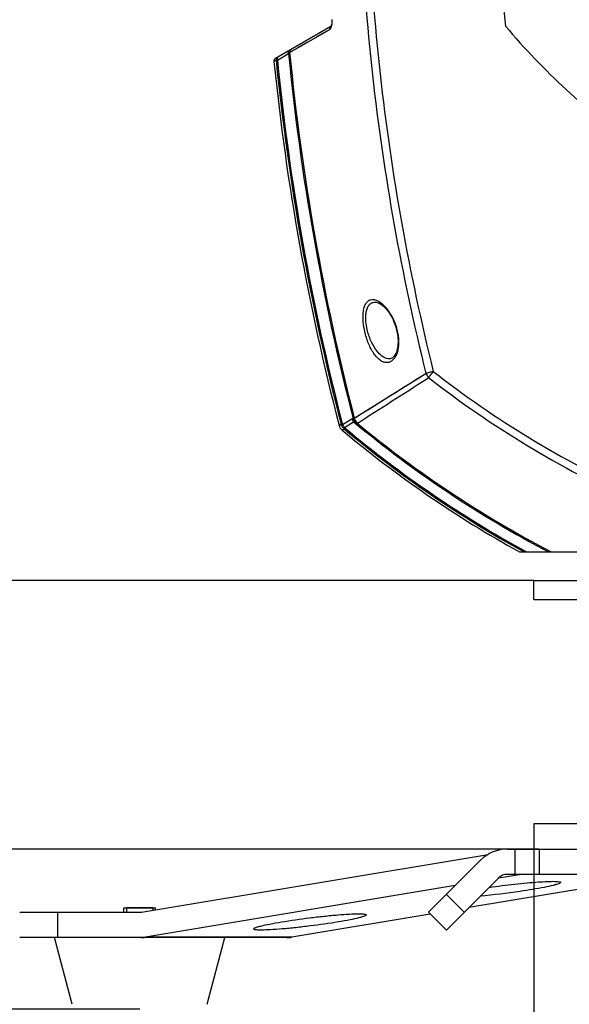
# Model space of a CAD drawing. Header units: millimetres. Extents: x 0 to 420, y 0 to 297.
# Tile 27 of 100: x 63 to 81, y 147 to 178. Entities that reach past the tile are written whole.
import ezdxf

# ---------------------------------------------------------------- set-up
doc = ezdxf.new("R2010")
doc.units = ezdxf.units.MM
doc.header["$LTSCALE"] = 23.1
doc.layers.get('0').update_dxf_attribs({"linetype": 'CONTINUOUS'})
for name, color, linetype in [('02___PRT_ALL_AXES', 7, 'CONTINUOUS'), ('06___PRT_ALL_SURFS', 7, 'CONTINUOUS'), ('AXES', 7, 'CONTINUOUS'), ('DIM_PILOTEES', 7, 'CONTINUOUS')]:
    doc.layers.add(name, color=color, linetype=linetype)
doc.styles.get("Standard").update_dxf_attribs({"font": 'txt', "width": 0.7})
doc.styles.add('TEXTSTYLE_4', font='txt')
doc.dimstyles.new('DIMSTYLE_1', dxfattribs={"dimtxt": 2.5, "dimasz": 3.5, "dimexe": 2, "dimexo": 0, "dimtad": 1, "dimlfac": 5, "dimdsep": 46, "dimtxsty": 'Standard', "dimblk": '_FILLED', "dimblk1": '_FILLED', "dimblk2": '_FILLED', "dimcen": 0, "dimazin": 2, "dimtp": 0.2, "dimtm": 0.2, "dimtfac": 1, "dimtofl": 0, "dimtmove": 0, "dimatfit": 3, "dimldrblk": '_FILLED', "dimfxl": 0, "dimtolj": 1, "dimarcsym": 0})
doc.dimstyles.new('DIMSTYLE_2', dxfattribs={"dimtxt": 2.5, "dimasz": 3.5, "dimexe": 2, "dimexo": 0, "dimtad": 1, "dimlfac": 5, "dimdsep": 46, "dimtxsty": 'Standard', "dimblk": '_FILLED', "dimblk1": '_FILLED', "dimblk2": '_FILLED', "dimcen": 0, "dimazin": 2, "dimtp": 0.3, "dimtm": 0.3, "dimtfac": 1, "dimtofl": 0, "dimtmove": 0, "dimatfit": 3, "dimldrblk": '_FILLED', "dimfxl": 0, "dimtolj": 1, "dimarcsym": 0})
doc.dimstyles.new('DIMSTYLE_3', dxfattribs={"dimtxt": 2.5, "dimasz": 3.5, "dimexe": 2, "dimexo": 0, "dimtad": 1, "dimdec": 0, "dimlfac": 5, "dimdsep": 46, "dimtxsty": 'Standard', "dimblk": '_FILLED', "dimblk1": '_FILLED', "dimblk2": '_FILLED', "dimcen": 0, "dimazin": 2, "dimtp": 0.5, "dimtm": 0.5, "dimtfac": 1, "dimtdec": 0, "dimtofl": 0, "dimtmove": 0, "dimatfit": 3, "dimldrblk": '_FILLED', "dimfxl": 0, "dimtolj": 1, "dimarcsym": 0})
doc.dimstyles.new('DIMSTYLE_5', dxfattribs={"dimtxt": 2.5, "dimasz": 3.5, "dimexe": 2, "dimexo": 0, "dimtad": 1, "dimlfac": 5, "dimdsep": 46, "dimtxsty": 'Standard', "dimblk": '_FILLED', "dimblk1": '_FILLED', "dimblk2": '_FILLED', "dimcen": 0, "dimazin": 2, "dimtp": 0.5, "dimtm": 0.5, "dimtfac": 1, "dimtofl": 0, "dimtmove": 0, "dimatfit": 3, "dimldrblk": '_FILLED', "dimfxl": 0, "dimtolj": 1, "dimarcsym": 0})

# ---------------------------------------------------------------- blocks, each defined once
blk = doc.blocks.new('_FILLED')
at = {"color": 0, "linetype": 'ByBlock'}
blk.add_solid([(0, 0), (-1, 0.1429), (-1, -0.1429)], dxfattribs=at)
blk = doc.blocks.new('*D1')
at = {"layer": 'DIM_PILOTEES', "color": 2, "linetype": 'Continuous'}
for p, q in [((53.484, 152.111), (53.484, 169.576)), ((53.484, 169.576), (53.484, 149.581)), ((79.922, 152.111), (51.484, 152.111)), ((53.484, 139.551), (53.484, 149.581)), ((67.279, 147.051), (51.484, 147.051)), ((53.484, 147.051), (53.484, 139.551))]:
    blk.add_line(p, q, dxfattribs=at)
at = {"layer": 'DIM_PILOTEES', "color": 2, "linetype": 'Continuous', "xscale": 3.5, "yscale": 3.5, "zscale": 3.5}
for p, rotation in [((53.484, 152.111), 270), ((53.484, 147.051), 90)]:
    blk.add_blockref('_FILLED', p, dxfattribs=dict(at, rotation=rotation))
at = {"layer": 'DIM_PILOTEES', "color": 2, "linetype": 'Continuous', "insert": (50.359, 162.611), "char_height": 2.5, "width": 10.44643, "attachment_point": 1, "rotation": 90, "line_spacing_factor": 0.9}
blk.add_mtext('{\\ftxt;\\W0.0001;\\H0.0001;\\~}{\\ftxt;\\W2.7857142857;\\H2.5; }{\\ftxt;\\W0.0001;\\H0.0001;\\~}', dxfattribs=at)
blk = doc.blocks.new('*D2')
at = {"layer": 'DIM_PILOTEES', "color": 2, "linetype": 'Continuous'}
for p, q in [((48.484, 160.611), (48.484, 168.111)), ((48.484, 168.111), (48.484, 156.361)), ((79.75, 160.611), (46.484, 160.611)), ((48.484, 135.042), (48.484, 156.361)), ((79.922, 152.111), (46.484, 152.111)), ((48.484, 152.111), (48.484, 135.042))]:
    blk.add_line(p, q, dxfattribs=at)
at = {"layer": 'DIM_PILOTEES', "color": 2, "linetype": 'Continuous', "xscale": 3.5, "yscale": 3.5, "zscale": 3.5}
for p, rotation in [((48.484, 160.611), 270), ((48.484, 152.111), 90)]:
    blk.add_blockref('_FILLED', p, dxfattribs=dict(at, rotation=rotation))
at = {"layer": 'DIM_PILOTEES', "color": 2, "linetype": 'Continuous', "insert": (45.359, 142.185), "char_height": 2.5, "width": 10.71429, "attachment_point": 3, "rotation": 90, "line_spacing_factor": 0.9}
blk.add_mtext('{\\ftxt;\\W0.0001;\\H0.0001;\\~}{\\ftxt;\\W2.8571428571;\\H2.5; }{\\ftxt;\\W0.0001;\\H0.0001;\\~}', dxfattribs=at)
blk = doc.blocks.new('*D3')
at = {"layer": 'DIM_PILOTEES', "color": 2, "linetype": 'Continuous'}
for p, q in [((78.15, 207.877), (41.484, 207.877)), ((43.484, 207.877), (43.484, 179.994)), ((43.484, 152.111), (43.484, 179.994)), ((79.922, 152.111), (41.484, 152.111))]:
    blk.add_line(p, q, dxfattribs=at)
at = {"layer": 'DIM_PILOTEES', "color": 2, "linetype": 'Continuous', "xscale": 3.5, "yscale": 3.5, "zscale": 3.5}
for p, rotation in [((43.484, 207.877), 90), ((43.484, 152.111), 270)]:
    blk.add_blockref('_FILLED', p, dxfattribs=dict(at, rotation=rotation))
at = {"layer": 'DIM_PILOTEES', "color": 2, "linetype": 'Continuous', "insert": (40.359, 179.994), "char_height": 2.5, "width": 8.83929, "attachment_point": 2, "rotation": 90, "line_spacing_factor": 0.9}
blk.add_mtext('{\\ftxt;\\W0.0001;\\H0.0001;\\~}{\\ftxt;\\W2.3571428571;\\H2.5; }{\\ftxt;\\W0.0001;\\H0.0001;\\~}', dxfattribs=at)
blk = doc.blocks.new('*D4')
at = {"layer": 'DIM_PILOTEES', "color": 2, "linetype": 'Continuous'}
for p, q in [((96.75, 219.172), (36.484, 219.172)), ((38.484, 219.172), (38.484, 185.642)), ((38.484, 152.111), (38.484, 185.642)), ((79.922, 152.111), (36.484, 152.111))]:
    blk.add_line(p, q, dxfattribs=at)
at = {"layer": 'DIM_PILOTEES', "color": 2, "linetype": 'Continuous', "xscale": 3.5, "yscale": 3.5, "zscale": 3.5}
for p, rotation in [((38.484, 219.172), 90), ((38.484, 152.111), 270)]:
    blk.add_blockref('_FILLED', p, dxfattribs=dict(at, rotation=rotation))
at = {"layer": 'DIM_PILOTEES', "color": 2, "linetype": 'Continuous', "insert": (35.359, 185.642), "char_height": 2.5, "width": 8.03571, "attachment_point": 2, "rotation": 90, "line_spacing_factor": 0.9}
blk.add_mtext('{\\ftxt;\\W0.0001;\\H0.0001;\\~}{\\ftxt;\\W2.1428571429;\\H2.5; }{\\ftxt;\\W0.0001;\\H0.0001;\\~}', dxfattribs=at)
blk = doc.blocks.new('*D13')
at = {"layer": 'DIM_PILOTEES', "color": 2, "linetype": 'Continuous'}
for p, q in [((79.75, 152.111), (79.75, 133.711)), ((113.35, 152.111), (113.35, 133.711)), ((79.75, 135.711), (96.55, 135.711)), ((113.35, 135.711), (96.55, 135.711))]:
    blk.add_line(p, q, dxfattribs=at)
at = {"layer": 'DIM_PILOTEES', "color": 2, "linetype": 'Continuous', "xscale": 3.5, "yscale": 3.5, "zscale": 3.5, "rotation": 180}
blk.add_blockref('_FILLED', (79.75, 135.711), dxfattribs=at)
at = {"layer": 'DIM_PILOTEES', "color": 2, "linetype": 'Continuous', "xscale": 3.5, "yscale": 3.5, "zscale": 3.5}
blk.add_blockref('_FILLED', (113.35, 135.711), dxfattribs=at)
at = {"layer": 'DIM_PILOTEES', "color": 2, "linetype": 'Continuous', "insert": (96.55, 138.836), "char_height": 2.5, "width": 13.03571, "attachment_point": 2, "line_spacing_factor": 0.9, "style": 'TEXTSTYLE_4'}
blk.add_mtext('{\\ftxt;\\W0.0001;\\H0.0001;\\~}{\\ftxt;\\W1.3333333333;\\H2.5; }{\\ftxt;\\W0.0001;\\H0.0001;\\~}{\\ftxt;\\W0.0001;\\H0.0001;\\~}{\\ftxt;\\W2.1428571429;\\H2.5; }{\\ftxt;\\W0.0001;\\H0.0001;\\~}', dxfattribs=at)

msp = doc.modelspace()

# ---------------------------------------------------------------- linework, layer by layer
at = {"color": 7, "linetype": 'Continuous'}
for p, q in [((73.3316, 178.1387), (71.5794, 177.1271)), ((72.0257, 177.3167), (73.2919, 178.0441)), ((73.3309, 178.1406), (73.3302, 178.1395)), ((71.6357, 177.0731), (71.9909, 177.2783)), ((71.9909, 177.2783), (72.0257, 177.3167)), ((71.5299, 177.0305), (71.5973, 177.0692)), ((71.5973, 177.0692), (71.6357, 177.0731)), ((75.1899, 167.6207), (75.1893, 167.6207)), ((74.0718, 165.742), (76.3365, 167.1608)), ((76.3351, 166.9699), (76.4229, 167.0264)), ((73.6984, 165.541), (73.9902, 165.726)), ((73.5917, 165.5159), (73.6547, 165.5553)), ((73.6547, 165.5553), (73.6984, 165.541)), ((73.7578, 165.447), (74.0501, 165.6314)), ((73.6894, 165.3614), (73.7521, 165.4014)), ((79.2975, 161.5112), (82.936, 161.5112)), ((113.3504, 152.9112), (79.7504, 152.9112)), ((79.7504, 152.9112), (79.7504, 152.1112)), ((78.9161, 152.1112), (114.1847, 152.1112)), ((79.1481, 152.1112), (79.1481, 151.3112)), ((79.9215, 152.1112), (79.9215, 151.3112)), ((67.3406, 150.1112), (78.3035, 151.9421)), ((76.419, 150.1112), (78.0675, 151.7598)), ((76.9847, 149.5455), (78.6332, 151.1941)), ((83.9923, 151.3112), (77.6994, 150.2603)), ((79.3661, 151.3112), (78.6341, 151.189)), ((91.9241, 151.3112), (78.9161, 151.3112)), ((77.2687, 150.961), (67.4645, 149.3236)), ((76.9847, 150.6769), (77.5504, 150.1112)), ((67.6987, 150.2512), (66.8587, 150.2512)), ((63.482, 150.1112), (67.3406, 150.1112)), ((64.682, 150.1112), (64.682, 149.3112)), ((76.4745, 150.0557), (72.0907, 149.3236)), ((76.419, 150.1112), (76.9847, 149.5455)), ((71.942, 149.3112), (63.482, 149.3112)), ((65.1392, 147.1999), (64.5787, 149.3112)), ((67.4459, 149.321), (67.4645, 149.3236)), ((72.0907, 149.3236), (67.4645, 149.3236)), ((69.4182, 147.1999), (69.9787, 149.3112))]:
    msp.add_line(p, q, dxfattribs=at)
at = {"color": 2, "linetype": 'Continuous'}
for p, q in [((66.8587, 150.2512), (66.8587, 150.1112)), ((67.6987, 150.2512), (67.6987, 150.171))]:
    msp.add_line(p, q, dxfattribs=at)
at = {"color": 7, "linetype": 'Continuous'}
for points in [[(73.3611, 178.3511), (73.3623, 178.3246), (73.3624, 178.297), (73.3614, 178.2707), (73.3594, 178.2459), (73.3564, 178.2232), (73.3527, 178.2028), (73.3485, 178.1851), (73.344, 178.1701), (73.3395, 178.1579), (73.3353, 178.1484), (73.3316, 178.1417), (73.3298, 178.1389)], [(72.8922, 177.8145), (73.0804, 177.9231), (73.2919, 178.0441)], [(72.0257, 177.3167), (72.089, 177.3534), (72.1637, 177.396), (72.247, 177.4436), (72.3418, 177.4983), (72.4522, 177.5617), (72.5793, 177.6347)], [(71.5299, 177.0305), (71.5303, 177.0307), (71.5337, 177.0327)], [(71.5542, 177.0445), (71.5725, 177.0552), (71.5973, 177.0692)], [(74.7441, 169.4173), (74.7647, 169.4154), (74.7987, 169.4077), (74.8352, 169.3941), (74.8737, 169.3748), (74.9135, 169.3498), (74.9541, 169.3196), (74.9952, 169.2842), (75.0366, 169.2436), (75.0779, 169.1982), (75.1191, 169.1477), (75.1591, 169.0931), (75.1971, 169.0359), (75.2329, 168.9763), (75.2663, 168.9146), (75.2973, 168.8515), (75.3257, 168.7871), (75.3513, 168.722), (75.3742, 168.6565), (75.3943, 168.5911), (75.4115, 168.5259), (75.4199, 168.4897)], [(75.4199, 168.4897), (75.4271, 168.4554), (75.4386, 168.3904), (75.4473, 168.3264), (75.4531, 168.2636), (75.4561, 168.2022), (75.4564, 168.1425), (75.4539, 168.0847), (75.4488, 168.0291), (75.4411, 167.9759), (75.431, 167.9253), (75.4184, 167.8778), (75.4035, 167.8335), (75.3866, 167.7927), (75.3678, 167.7558), (75.3473, 167.723), (75.3255, 167.6947), (75.3027, 167.6711), (75.2793, 167.6521), (75.2556, 167.6378), (75.2313, 167.6279), (75.2059, 167.6221), (75.1893, 167.6207)], [(74.0718, 165.742), (74.1415, 165.7856), (74.2256, 165.8378), (74.3218, 165.8977), (74.431, 165.966), (74.5557, 166.0438), (74.6949, 166.1308), (74.8485, 166.2268), (75.0164, 166.3318), (75.1982, 166.4457), (75.3938, 166.5683), (75.6014, 166.6984), (75.8251, 166.839), (76.0703, 166.9935), (76.3365, 167.1608)], [(73.5918, 165.5156), (73.5967, 165.519), (73.6167, 165.532), (73.6547, 165.5553)], [(73.6892, 165.3615), (73.6944, 165.3646), (73.7147, 165.377), (73.7521, 165.4014)]]:
    msp.add_lwpolyline(points, dxfattribs=at)
for centre, radius, start, end in [((147.0504, 184.6112), 68.5, 180, 185.415737), ((72.6037, 178.2996), 0.7698, 1.25233, 3.76256), ((96.5504, 193.1512), 23.2, 220.29879, 234.02021), ((147.0504, 184.6112), 75.4168, 185.579817, 194.489348), ((147.0504, 184.6112), 75.3785, 185.553349, 194.496856), ((71.6294, 177.0405), 0.1, 120, 185.73213), ((147.0504, 184.6112), 75.8291, 185.708106, 194.554497), ((147.0504, 184.6112), 75.7904, 185.708106, 194.573257), ((73.716, 168.1139), 1.7592, 11.1653, 12.42493), ((-173.8413, 556.2545), 462.7425, 302.409043, 302.727103), ((96.3439, 192.6455), 32.4528, 232.13202, 245.50865), ((96.3455, 192.6457), 32.2099, 232.12834, 245.30852), ((74.4436, 165.9469), 0.5044, 205.97755, 218.73036), ((73.882, 165.5914), 0.3, 194.57136, 230.04676), ((74.1517, 165.7619), 0.5042, 205.97374, 218.64221), ((96.5504, 192.6512), 35.4904, 230.0427, 241.3326), ((96.5504, 192.6512), 35.1615, 230.21484, 242.32874), ((96.5504, 192.6512), 35.1232, 230.40514, 242.44821), ((96.5504, 192.6512), 35.5291, 230.08289, 241.21881), ((78.9161, 150.9112), 1.2, 90, 135), ((78.9161, 150.9112), 0.4, 90, 135), ((71.9417, 150.2159), 0.9046, 270.01618, 279.48124)]:
    msp.add_arc(centre, radius, start, end, dxfattribs=at)
for points, knots in [([(77.1645, 205.1094), (76.2589, 202.0421), (74.8532, 195.7794), (74.0067, 186.195), (74.4343, 176.5827), (75.5656, 170.2647), (76.3365, 167.1608)], [0, 0, 0, 0, 0.2499994, 0.4999992, 0.749999, 1, 1, 1, 1]), ([(77.3971, 205.0404), (76.4947, 201.9834), (75.0938, 195.7418), (74.2503, 186.1897), (74.6764, 176.6098), (75.8037, 170.313), (76.572, 167.2195)], [0, 0, 0, 0, 0.2499994, 0.4999992, 0.749999, 1, 1, 1, 1]), ([(73.3604, 178.1699), (73.3629, 178.1811), (73.3717, 178.2295), (73.3741, 178.2789), (73.3733, 178.3164)], [0, 0, 0, 0, 0.2350938, 1, 1, 1, 1]), ([(73.3316, 178.1387), (73.3166, 178.1301), (73.2914, 178.1004), (73.2886, 178.0624), (73.2919, 178.0441)], [0, 0, 0, 0, 0.4833698, 1, 1, 1, 1]), ([(73.2919, 178.0441), (73.3096, 178.0543), (73.3401, 178.0959), (73.3543, 178.1424), (73.3604, 178.1699)], [0, 0, 0, 0, 0.4206407, 1, 1, 1, 1]), ([(72.0015, 177.3708), (71.9897, 177.364), (71.9751, 177.3286), (71.9839, 177.2962), (71.9909, 177.2783)], [0, 0, 0, 0, 0.414275, 1, 1, 1, 1]), ([(72.0744, 177.4129), (72.0582, 177.4035), (72.0306, 177.3746), (72.0237, 177.3354), (72.0257, 177.3167)], [0, 0, 0, 0, 0.4987498, 1, 1, 1, 1]), ([(71.6463, 177.1657), (71.63, 177.1563), (71.6024, 177.1274), (71.5953, 177.088), (71.5973, 177.0692)], [0, 0, 0, 0, 0.4992927, 1, 1, 1, 1]), ([(71.6463, 177.1657), (71.6345, 177.1589), (71.6199, 177.1235), (71.6287, 177.091), (71.6357, 177.0731)], [0, 0, 0, 0, 0.4143351, 1, 1, 1, 1]), ([(74.4023, 168.4912), (74.372, 168.6257), (74.3432, 168.8245), (74.3493, 169.0772), (74.376, 169.234), (74.4244, 169.359), (74.4944, 169.4487), (74.5847, 169.4974), (74.686, 169.5028), (74.7912, 169.4716), (74.9444, 169.3817), (75.1308, 169.189), (75.3182, 168.8775), (75.4042, 168.6277), (75.434, 168.4924)], [0, 0, 0, 0, 0.1654092, 0.2390821, 0.3026783, 0.3552798, 0.3984607, 0.4363836, 0.4744938, 0.5170661, 0.5662563, 0.6862977, 0.8337398, 1, 1, 1, 1]), ([(74.4891, 168.5112), (74.4597, 168.6291), (74.4311, 168.8045), (74.435, 169.0285), (74.4592, 169.1689), (74.5044, 169.282), (74.5699, 169.3642), (74.6533, 169.4112), (74.7142, 169.4184), (74.7441, 169.4173)], [0, 0, 0, 0, 0.3408833, 0.4937391, 0.6268032, 0.7384539, 0.8321446, 0.9160285, 1, 1, 1, 1]), ([(75.4419, 168.4546), (75.4675, 168.3246), (75.4881, 168.0816), (75.4328, 167.7956), (75.3391, 167.6296), (75.2589, 167.5484), (75.1666, 167.503), (75.0673, 167.4957), (74.9671, 167.5245), (74.8687, 167.5858), (74.773, 167.6769), (74.644, 167.8453), (74.5069, 168.1176), (74.4318, 168.3598), (74.4023, 168.4912)], [0, 0, 0, 0, 0.1650647, 0.3008535, 0.3547423, 0.4005048, 0.4409749, 0.4800373, 0.5216504, 0.5687883, 0.6231559, 0.6854232, 0.8322539, 1, 1, 1, 1]), ([(75.1893, 167.6207), (75.1558, 167.6196), (75.0847, 167.6299), (74.9818, 167.6779), (74.8814, 167.756), (74.7457, 167.9059), (74.5999, 168.1579), (74.5203, 168.3865), (74.4891, 168.5112)], [0, 0, 0, 0, 0.0837054, 0.1758815, 0.2804125, 0.3992099, 0.6789012, 1, 1, 1, 1]), ([(76.572, 167.2195), (76.5493, 167.2134), (76.5049, 167.203), (76.4418, 167.1872), (76.3862, 167.173), (76.3517, 167.165), (76.3365, 167.1608)], [0, 0, 0, 0, 0.290078, 0.563334, 0.8044736, 1, 1, 1, 1]), ([(76.4229, 167.0264), (76.4325, 167.039), (76.482, 167.1036), (76.5318, 167.1679), (76.572, 167.2195)], [0, 0, 0, 0, 0.1952587, 1, 1, 1, 1]), ([(74.0323, 165.7419), (74.0402, 165.7417), (74.052, 165.7451), (74.0667, 165.7455), (74.0703, 165.7423)], [0, 0, 0, 0, 0.6232615, 1, 1, 1, 1]), ([(74.0323, 165.7419), (74.0344, 165.7315), (74.0443, 165.6912), (74.0593, 165.6521), (74.0735, 165.6246)], [0, 0, 0, 0, 0.2558896, 1, 1, 1, 1]), ([(74.0703, 165.7423), (74.0706, 165.742), (74.0714, 165.7409), (74.0715, 165.7422), (74.0714, 165.7426)], [0, 0, 0, 0, 0.5338458, 1, 1, 1, 1]), ([(74.0703, 165.7423), (74.0739, 165.7272), (74.0926, 165.6688), (74.1299, 165.6163), (74.1644, 165.5863)], [0, 0, 0, 0, 0.2528676, 1, 1, 1, 1]), ([(73.7521, 165.4014), (73.7523, 165.4031), (73.7545, 165.4182), (73.7562, 165.4335), (73.7578, 165.447)], [0, 0, 0, 0, 0.1117503, 1, 1, 1, 1]), ([(74.0735, 165.6246), (74.0901, 165.6176), (74.1205, 165.6054), (74.1516, 165.5939), (74.1644, 165.5863)], [0, 0, 0, 0, 0.5461075, 1, 1, 1, 1]), ([(78.3366, 150.8984), (78.6062, 150.9374), (79.0061, 150.9884), (79.5242, 151.0415), (79.87, 151.0705), (80.1615, 151.0873), (80.3804, 151.0928), (80.5181, 151.0858), (80.5801, 151.0746), (80.5996, 151.0627), (80.6004, 151.0565)], [0, 0, 0, 0, 0.358242, 0.5300349, 0.6848938, 0.8148111, 0.913126, 0.9750541, 0.9917505, 1, 1, 1, 1]), ([(79.7144, 150.8328), (79.5831, 150.8109), (79.0333, 150.7259), (78.4806, 150.6593), (78.0591, 150.621)], [0, 0, 0, 0, 0.2392097, 1, 1, 1, 1]), ([(80.6004, 151.0565), (80.6013, 151.0489), (80.5785, 151.0297), (80.5355, 151.012), (80.4601, 150.9862), (80.3085, 150.9461), (80.0561, 150.8922), (79.838, 150.8534), (79.7144, 150.8328)], [0, 0, 0, 0, 0.0249258, 0.0783664, 0.163008, 0.2780449, 0.592179, 1, 1, 1, 1]), ([(71.7671, 149.8062), (72.0628, 149.8555), (72.5132, 149.9194), (73.1082, 149.9884), (73.5296, 150.0289), (73.8921, 150.0552), (74.1471, 150.0648), (74.302, 150.0633), (74.3805, 150.0568), (74.4258, 150.0503), (74.4522, 150.0373), (74.4531, 150.0298)], [0, 0, 0, 0, 0.3320889, 0.5036912, 0.6635682, 0.8009249, 0.9065755, 0.9452692, 0.973685, 0.9916265, 1, 1, 1, 1]), ([(74.4531, 150.0298), (74.454, 150.0222), (74.4313, 150.0031), (74.3883, 149.9854), (74.3129, 149.9596), (74.1612, 149.9195), (73.9088, 149.8656), (73.6907, 149.8268), (73.5671, 149.8062)], [0, 0, 0, 0, 0.0249258, 0.0783664, 0.163008, 0.2780449, 0.592179, 1, 1, 1, 1]), ([(70.8811, 149.5825), (70.8802, 149.5901), (70.9029, 149.6092), (70.9459, 149.6269), (71.0213, 149.6527), (71.173, 149.6928), (71.4253, 149.7467), (71.6435, 149.7855), (71.7671, 149.8062)], [0, 0, 0, 0, 0.0249258, 0.0783664, 0.163008, 0.2780449, 0.592179, 1, 1, 1, 1]), ([(73.5671, 149.8062), (73.2714, 149.7568), (72.821, 149.6929), (72.226, 149.6239), (71.8045, 149.5834), (71.4421, 149.5571), (71.1871, 149.5475), (71.0321, 149.549), (70.9537, 149.5555), (70.9083, 149.562), (70.8819, 149.575), (70.8811, 149.5825)], [0, 0, 0, 0, 0.3320889, 0.5036912, 0.6635682, 0.8009249, 0.9065755, 0.9452692, 0.973685, 0.9916265, 1, 1, 1, 1])]:
    msp.add_open_spline(points, degree=3, knots=knots, dxfattribs=at)
for points in [[(76.3365, 167.1608), (76.3548, 167.1108), (76.3852, 167.064), (76.4229, 167.0264)], [(73.9902, 165.726), (74.0028, 165.734), (74.0175, 165.7393), (74.0323, 165.7419)], [(74.0718, 165.742), (74.0874, 165.6828), (74.1233, 165.6264), (74.1702, 165.5872)], [(73.6547, 165.5553), (73.6702, 165.4966), (73.7057, 165.4405), (73.7521, 165.4014)], [(74.0501, 165.6314), (74.0582, 165.6311), (74.0661, 165.6278), (74.0735, 165.6246)], [(74.1644, 165.5863), (74.1664, 165.5861), (74.1686, 165.5861), (74.1702, 165.5872)], [(67.3157, 149.3112), (67.3406, 149.3112), (67.3656, 149.3092), (67.3905, 149.3112)], [(67.3905, 149.3112), (67.4092, 149.3128), (67.4273, 149.3186), (67.4459, 149.321)]]:
    msp.add_open_spline(points, degree=3, dxfattribs=at)
at = {"layer": '02___PRT_ALL_AXES', "color": 7, "linetype": 'Continuous'}
for p, q in [((79.7504, 160.6112), (113.3504, 160.6112)), ((79.7504, 160.0112), (79.7504, 160.6112)), ((79.7504, 160.0112), (113.3504, 160.0112))]:
    msp.add_line(p, q, dxfattribs=at)
at = {"layer": '06___PRT_ALL_SURFS', "color": 7, "linetype": 'Continuous'}
for centre, radius, start, end in [((147.0504, 184.6112), 75.9, 185.732132, 194.571363), ((96.5504, 192.6512), 35.6, 230.04675, 241.01175)]:
    msp.add_arc(centre, radius, start, end, dxfattribs=at)
at = {"layer": 'AXES', "color": 7, "linetype": 'Continuous'}
for p, q in [((66.7787, 150.2512), (67.7787, 150.2512)), ((66.7787, 150.1112), (66.7787, 150.2512)), ((67.7787, 150.1844), (67.7787, 150.2512))]:
    msp.add_line(p, q, dxfattribs=at)

# ---------------------------------------------------------------- dimensions: what is measured, and where the dimension line sits
at = {"layer": 'DIM_PILOTEES', "color": 2, "linetype": 'Continuous'}
for base, p1, p2, angle, text, dimstyle, picture, middle in [((38.4843, 219.1724), (79.9215, 152.1112), (96.7504, 219.1724), 90, '{\\ftxt;\\W0.0001;\\H0.0001;\\~}{\\ftxt;\\W2.1428571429;\\H2.5; }{\\ftxt;\\W0.0001;\\H0.0001;\\~}', 'DIMSTYLE_3', '*D4', (38.4843, 185.2847)), ((43.4843, 152.1112), (78.1504, 207.8767), (79.9215, 152.1112), 270, '{\\ftxt;\\W0.0001;\\H0.0001;\\~}{\\ftxt;\\W2.3571428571;\\H2.5; }{\\ftxt;\\W0.0001;\\H0.0001;\\~}', 'DIMSTYLE_3', '*D3', (43.4843, 179.6368)), ((53.4843, 152.1112), (67.2787, 147.0512), (79.9215, 152.1112), 90, '{\\ftxt;\\W0.0001;\\H0.0001;\\~}{\\ftxt;\\W2.7857142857;\\H2.5; }{\\ftxt;\\W0.0001;\\H0.0001;\\~}', 'DIMSTYLE_1', '*D1', (53.4843, 165.7362)), ((48.4843, 152.1112), (79.7504, 160.6112), (79.9215, 152.1112), 270, '{\\ftxt;\\W0.0001;\\H0.0001;\\~}{\\ftxt;\\W2.8571428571;\\H2.5; }{\\ftxt;\\W0.0001;\\H0.0001;\\~}', 'DIMSTYLE_2', '*D2', (48.4843, 138.2563))]:
    dim = msp.add_linear_dim(base=base, p1=p1, p2=p2, angle=angle, text=text, dimstyle=dimstyle, dxfattribs=at)
    dim.commit()
    dim.dimension.update_dxf_attribs({"geometry": picture, "text_midpoint": middle, "dimtype": 160})
dim = msp.add_linear_dim(base=(113.3504, 135.7112), p1=(79.7504, 152.1112), p2=(113.3504, 152.1112), text='{\\ftxt;\\W0.0001;\\H0.0001;\\~}{\\ftxt;\\W1.3333333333;\\H2.5; }{\\ftxt;\\W0.0001;\\H0.0001;\\~}{\\ftxt;\\W0.0001;\\H0.0001;\\~}{\\ftxt;\\W2.1428571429;\\H2.5; }{\\ftxt;\\W0.0001;\\H0.0001;\\~}', dimstyle='DIMSTYLE_5', dxfattribs=at)
dim.commit()
dim.dimension.update_dxf_attribs({"geometry": '*D13', "text_midpoint": (95.5385, 135.7112), "dimtype": 160})

doc.saveas('drawing.dxf')
